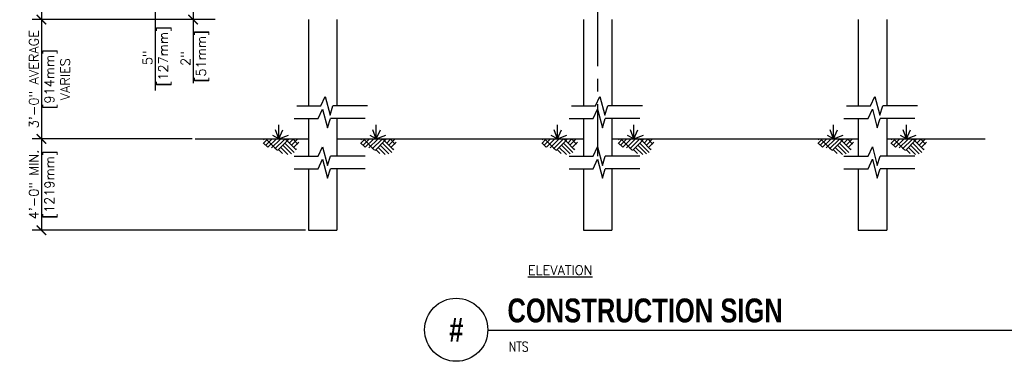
# Model space of a CAD drawing. Header units: inches. Extents: x 0.5 to 15.1, y 0.2 to 10.3.
# Tile 1 of 3: x 0.5 to 10.2, y 0.2 to 3.6. Entities that reach past the tile are written whole.
import ezdxf
from ezdxf.enums import TextEntityAlignment as Align

# ---------------------------------------------------------------- set-up
doc = ezdxf.new("R2010")
doc.units = ezdxf.units.IN
doc.header["$MEASUREMENT"] = 0
doc.header["$PDSIZE"] = -1
doc.linetypes.add('CENTER2', pattern=[1.125, 0.75, -0.125, 0.125, -0.125])
doc.layers.get('Defpoints').update_dxf_attribs({"color": 2})
for name, color, linetype in [('A-DETL-CNTR', 2, 'CENTER2'), ('A-DETL-DIMS', 2, 'Continuous'), ('A-DETL-MEDM', 4, 'Continuous'), ('A-DETL-PATT', 8, 'Continuous'), ('A-DETL-TEXT', 2, 'Continuous')]:
    doc.layers.add(name, color=color, linetype=linetype)
doc.styles.add('BOLD', font='bold.shx', dxfattribs={"width": 0.9})
doc.styles.add('Romans', font='romans.shx')
doc.dimstyles.new('VA-Dims', dxfattribs={"dimtxt": 0.09375, "dimasz": 0.09375, "dimexe": 0.09375, "dimexo": 0.03125, "dimgap": 0.02, "dimtad": 1, "dimdec": 5, "dimzin": 0, "dimdsep": 46, "dimlunit": 4, "dimtxsty": 'Romans', "dimblk": 'ARCHTICK', "dimcen": 0.09375, "dimclrd": 256, "dimclre": 256, "dimclrt": 256, "dimadec": 0, "dimazin": 0, "dimtfac": 1, "dimtdec": 5, "dimtofl": 0, "dimtmove": 0, "dimatfit": 3, "dimfxl": 0, "dimfrac": 2, "dimtolj": 1, "dimtzin": 0, "dimlwd": -1, "dimlwe": -1, "dimarcsym": 0})

# ---------------------------------------------------------------- blocks, each defined once
blk = doc.blocks.new('_ArchTick')
at = {"color": 0, "linetype": 'ByBlock', "const_width": 0.15}
blk.add_lwpolyline([(-0.5, -0.5), (0.5, 0.5)], dxfattribs=at)
blk = doc.blocks.new('*D3')
at = {"layer": 'A-DETL-DIMS'}
for p, q in [((2.5492, 3.7117), (2.096, 3.7117)), ((2.1898, 3.7117), (2.1898, 3.571)), ((2.4085, 3.571), (2.096, 3.571)), ((2.1898, 3.571), (2.1898, 2.9415))]:
    blk.add_line(p, q, dxfattribs=at)
at = {"layer": 'Defpoints', "color": 0}
for p in [(2.5804, 3.7117), (2.1898, 3.571), (2.4398, 3.571)]:
    blk.add_point(p, dxfattribs=at)
at = {"layer": 'A-DETL-DIMS', "xscale": 0.09375, "yscale": 0.09375, "zscale": 0.09375}
for p, rotation in [((2.1898, 3.7117), 90), ((2.1898, 3.571), 270)]:
    blk.add_blockref('_ArchTick', p, dxfattribs=dict(at, rotation=rotation))
at = {"layer": 'A-DETL-DIMS', "insert": (2.114, 3.12), "char_height": 0.09375, "attachment_point": 5, "rotation": 90, "style": 'Romans'}
blk.add_mtext('\\A1;  2" ', dxfattribs=at)
blk = doc.blocks.new('*D4')
at = {"layer": 'A-DETL-DIMS'}
for p, q in [((4.7354, 4.0672), (1.721, 4.0672)), ((1.8148, 4.0672), (1.8148, 3.7117)), ((2.4085, 3.7117), (1.721, 3.7117)), ((1.8148, 3.7117), (1.8148, 2.8705))]:
    blk.add_line(p, q, dxfattribs=at)
at = {"layer": 'Defpoints', "color": 0}
for p in [(4.7666, 4.0672), (1.8148, 3.7117), (2.4398, 3.7117)]:
    blk.add_point(p, dxfattribs=at)
at = {"layer": 'A-DETL-DIMS', "xscale": 0.09375, "yscale": 0.09375, "zscale": 0.09375}
for p, rotation in [((1.8148, 4.0672), 90), ((1.8148, 3.7117), 270)]:
    blk.add_blockref('_ArchTick', p, dxfattribs=dict(at, rotation=rotation))
at = {"layer": 'A-DETL-DIMS', "insert": (1.739, 3.0958), "char_height": 0.09375, "attachment_point": 5, "rotation": 90, "style": 'Romans'}
blk.add_mtext('\\A1;   5"', dxfattribs=at)
blk = doc.blocks.new('*D13')
at = {"layer": 'A-DETL-DIMS'}
for p, q in [((2.1787, 2.3901), (0.596, 2.3901)), ((0.6898, 2.3901), (0.6898, 1.4853)), ((3.2992, 1.4853), (0.596, 1.4853))]:
    blk.add_line(p, q, dxfattribs=at)
at = {"layer": 'Defpoints', "color": 0}
for p in [(2.2099, 2.3901), (0.6898, 1.4853), (3.3304, 1.4853)]:
    blk.add_point(p, dxfattribs=at)
at = {"layer": 'A-DETL-DIMS', "xscale": 0.09375, "yscale": 0.09375, "zscale": 0.09375}
for p, rotation in [((0.6898, 2.3901), 90), ((0.6898, 1.4853), 270)]:
    blk.add_blockref('_ArchTick', p, dxfattribs=dict(at, rotation=rotation))
at = {"layer": 'A-DETL-DIMS', "insert": (0.614, 1.9377), "char_height": 0.09375, "attachment_point": 5, "rotation": 90, "style": 'Romans'}
blk.add_mtext('\\A1;4\'-0" MIN.', dxfattribs=at)
blk = doc.blocks.new('*D14')
at = {"layer": 'A-DETL-DIMS'}
for p, q in [((2.4085, 3.571), (0.596, 3.571)), ((0.6898, 3.571), (0.6898, 2.3901)), ((2.1787, 2.3901), (0.596, 2.3901))]:
    blk.add_line(p, q, dxfattribs=at)
at = {"layer": 'Defpoints', "color": 0}
for p in [(2.4398, 3.571), (0.6898, 2.3901), (2.2099, 2.3901)]:
    blk.add_point(p, dxfattribs=at)
at = {"layer": 'A-DETL-DIMS', "xscale": 0.09375, "yscale": 0.09375, "zscale": 0.09375}
for p, rotation in [((0.6898, 3.571), 90), ((0.6898, 2.3901), 270)]:
    blk.add_blockref('_ArchTick', p, dxfattribs=dict(at, rotation=rotation))
at = {"layer": 'A-DETL-DIMS', "insert": (0.614, 2.9806), "char_height": 0.09375, "attachment_point": 5, "rotation": 90, "style": 'Romans'}
blk.add_mtext('\\A1;3\'-0" AVERAGE', dxfattribs=at)
blk = doc.blocks.new('*D16')
at = {"layer": 'A-DETL-DIMS'}
for p, q in [((2.4085, 9.196), (0.596, 9.196)), ((0.6898, 9.196), (0.6898, 3.571)), ((2.1844, 3.571), (0.596, 3.571))]:
    blk.add_line(p, q, dxfattribs=at)
at = {"layer": 'Defpoints', "color": 0}
for p in [(2.4398, 9.196), (0.6898, 3.571), (2.2157, 3.571)]:
    blk.add_point(p, dxfattribs=at)
at = {"layer": 'A-DETL-DIMS', "xscale": 0.09375, "yscale": 0.09375, "zscale": 0.09375}
for p, rotation in [((0.6898, 9.196), 90), ((0.6898, 3.571), 270)]:
    blk.add_blockref('_ArchTick', p, dxfattribs=dict(at, rotation=rotation))
at = {"layer": 'A-DETL-DIMS', "insert": (0.614, 6.3835), "char_height": 0.09375, "attachment_point": 5, "rotation": 90, "style": 'Romans'}
blk.add_mtext('\\A1;6\'-0"', dxfattribs=at)

msp = doc.modelspace()

# ---------------------------------------------------------------- hatches: boundary and pattern name
at = {"layer": 'A-DETL-PATT'}
h = msp.add_hatch(dxfattribs=at)
h.set_pattern_fill('AR-PARQ1', color=256, scale=0.09375, angle=45, style=0)
h.set_pattern_definition([(135, (-1.2087, 11.279), (-1.59099, 2e-16), [1.125, -1.125]), (135, (-1.0761, 11.4116), (-1.59099, 2e-16), [1.125, -1.125]), (135, (-0.9435, 11.5442), (-1.59099, 2e-16), [1.125, -1.125]), (135, (-0.811, 11.6768), (-1.59099, 2e-16), [1.125, -1.125]), (135, (-0.6784, 11.8093), (-1.59099, 2e-16), [1.125, -1.125]), (135, (-0.5458, 11.9419), (-1.59099, 2e-16), [1.125, -1.125]), (135, (-0.4132, 12.0745), (-1.59099, 2e-16), [1.125, -1.125]), (45, (-2.0042, 12.0745), (1.59099, -2e-16), [1.125, -1.125]), (45, (-2.1368, 12.2071), (1.59099, -2e-16), [1.125, -1.125]), (45, (-2.2694, 12.3397), (1.59099, -2e-16), [1.125, -1.125]), (45, (-2.402, 12.4723), (1.59099, -2e-16), [1.125, -1.125]), (45, (-2.5345, 12.6048), (1.59099, -2e-16), [1.125, -1.125]), (45, (-2.6671, 12.7374), (1.59099, -2e-16), [1.125, -1.125]), (45, (-2.7997, 12.87), (1.59099, -2e-16), [1.125, -1.125])])
edge = h.paths.add_edge_path()
edge.add_line((3.257161, 2.390111), (2.886779, 2.38626))
edge.add_spline(control_points=[(2.886779, 2.38626), (2.883278, 2.364589), (2.872885, 2.300269), (3.002901, 2.309314), (3.071675, 2.224878), (3.205657, 2.237262), (3.21683, 2.332569), (3.242148, 2.371782), (3.257161, 2.390111)], knot_values=[0, 0, 0, 0, 0.03804136, 0.1129102, 0.17871137, 0.25879923, 0.30524069, 0.35237499, 0.35237499, 0.35237499, 0.35237499], degree=3, periodic=0)
h = msp.add_hatch(dxfattribs=at)
h.set_pattern_fill('AR-PARQ1', color=256, scale=0.015, angle=45, style=0)
h.set_pattern_definition([(135, (-1.2087, 11.27902), (-0.2545584, 2e-17), [0.18, -0.18]), (135, (-1.18749, 11.30023), (-0.2545584, 2e-17), [0.18, -0.18]), (135, (-1.16628, 11.32145), (-0.2545584, 2e-17), [0.18, -0.18]), (135, (-1.14506, 11.34266), (-0.2545584, 2e-17), [0.18, -0.18]), (135, (-1.12385, 11.36387), (-0.2545584, 2e-17), [0.18, -0.18]), (135, (-1.10264, 11.38508), (-0.2545584, 2e-17), [0.18, -0.18]), (135, (-1.08142, 11.4063), (-0.2545584, 2e-17), [0.18, -0.18]), (45, (-1.33598, 11.4063), (0.2545584, -2e-17), [0.18, -0.18]), (45, (-1.3572, 11.42751), (0.2545584, -2e-17), [0.18, -0.18]), (45, (-1.3784, 11.44872), (0.2545584, -2e-17), [0.18, -0.18]), (45, (-1.39962, 11.46994), (0.2545584, -2e-17), [0.18, -0.18]), (45, (-1.42083, 11.49115), (0.2545584, -2e-17), [0.18, -0.18]), (45, (-1.44205, 11.51236), (0.2545584, -2e-17), [0.18, -0.18]), (45, (-1.46326, 11.53358), (0.2545584, -2e-17), [0.18, -0.18])])
edge = h.paths.add_edge_path()
edge.add_line((3.257161, 2.390111), (2.886779, 2.38626))
edge.add_spline(control_points=[(2.886779, 2.38626), (2.883278, 2.364589), (2.872885, 2.300269), (3.002901, 2.309314), (3.071675, 2.224878), (3.205657, 2.237262), (3.21683, 2.332569), (3.242148, 2.371782), (3.257161, 2.390111)], knot_values=[0, 0, 0, 0, 0.03804136, 0.1129102, 0.17871137, 0.25879923, 0.30524069, 0.35237499, 0.35237499, 0.35237499, 0.35237499], degree=3, periodic=0)
h = msp.add_hatch(dxfattribs=at)
h.set_pattern_fill('AR-PARQ1', color=256, scale=0.09375, angle=45, style=0)
h.set_pattern_definition([(135, (-0.2452, 11.279), (-1.59099, 2e-16), [1.125, -1.125]), (135, (-0.1127, 11.4116), (-1.59099, 2e-16), [1.125, -1.125]), (135, (0.0199, 11.5442), (-1.59099, 2e-16), [1.125, -1.125]), (135, (0.1525, 11.6768), (-1.59099, 2e-16), [1.125, -1.125]), (135, (0.2851, 11.8093), (-1.59099, 2e-16), [1.125, -1.125]), (135, (0.4177, 11.9419), (-1.59099, 2e-16), [1.125, -1.125]), (135, (0.5502, 12.0745), (-1.59099, 2e-16), [1.125, -1.125]), (45, (-1.0407, 12.0745), (1.59099, -2e-16), [1.125, -1.125]), (45, (-1.1733, 12.2071), (1.59099, -2e-16), [1.125, -1.125]), (45, (-1.3059, 12.3397), (1.59099, -2e-16), [1.125, -1.125]), (45, (-1.4385, 12.4723), (1.59099, -2e-16), [1.125, -1.125]), (45, (-1.5711, 12.6048), (1.59099, -2e-16), [1.125, -1.125]), (45, (-1.7037, 12.7374), (1.59099, -2e-16), [1.125, -1.125]), (45, (-1.8362, 12.87), (1.59099, -2e-16), [1.125, -1.125])])
edge = h.paths.add_edge_path()
edge.add_line((4.220615, 2.390111), (3.850233, 2.38626))
edge.add_spline(control_points=[(3.850233, 2.38626), (3.846732, 2.364589), (3.83634, 2.300269), (3.966356, 2.309314), (4.03513, 2.224878), (4.169112, 2.237262), (4.180284, 2.332569), (4.205602, 2.371782), (4.220615, 2.390111)], knot_values=[0, 0, 0, 0, 0.03804136, 0.1129102, 0.17871137, 0.25879923, 0.30524069, 0.35237499, 0.35237499, 0.35237499, 0.35237499], degree=3, periodic=0)
h = msp.add_hatch(dxfattribs=at)
h.set_pattern_fill('AR-PARQ1', color=256, scale=0.015, angle=45, style=0)
h.set_pattern_definition([(135, (-0.24525, 11.27902), (-0.2545584, 2e-17), [0.18, -0.18]), (135, (-0.22403, 11.30023), (-0.2545584, 2e-17), [0.18, -0.18]), (135, (-0.20282, 11.32145), (-0.2545584, 2e-17), [0.18, -0.18]), (135, (-0.1816, 11.34266), (-0.2545584, 2e-17), [0.18, -0.18]), (135, (-0.1604, 11.36387), (-0.2545584, 2e-17), [0.18, -0.18]), (135, (-0.13918, 11.38508), (-0.2545584, 2e-17), [0.18, -0.18]), (135, (-0.11797, 11.4063), (-0.2545584, 2e-17), [0.18, -0.18]), (45, (-0.37253, 11.4063), (0.2545584, -2e-17), [0.18, -0.18]), (45, (-0.39374, 11.42751), (0.2545584, -2e-17), [0.18, -0.18]), (45, (-0.41495, 11.44872), (0.2545584, -2e-17), [0.18, -0.18]), (45, (-0.43617, 11.46994), (0.2545584, -2e-17), [0.18, -0.18]), (45, (-0.45738, 11.49115), (0.2545584, -2e-17), [0.18, -0.18]), (45, (-0.4786, 11.51236), (0.2545584, -2e-17), [0.18, -0.18]), (45, (-0.4998, 11.53358), (0.2545584, -2e-17), [0.18, -0.18])])
edge = h.paths.add_edge_path()
edge.add_line((4.220615, 2.390111), (3.850233, 2.38626))
edge.add_spline(control_points=[(3.850233, 2.38626), (3.846732, 2.364589), (3.83634, 2.300269), (3.966356, 2.309314), (4.03513, 2.224878), (4.169112, 2.237262), (4.180284, 2.332569), (4.205602, 2.371782), (4.220615, 2.390111)], knot_values=[0, 0, 0, 0, 0.03804136, 0.1129102, 0.17871137, 0.25879923, 0.30524069, 0.35237499, 0.35237499, 0.35237499, 0.35237499], degree=3, periodic=0)
h = msp.add_hatch(dxfattribs=at)
h.set_pattern_fill('AR-PARQ1', color=256, scale=0.09375, angle=45, style=0)
h.set_pattern_definition([(135, (1.5461, 11.279), (-1.59099, 2e-16), [1.125, -1.125]), (135, (1.6787, 11.4116), (-1.59099, 2e-16), [1.125, -1.125]), (135, (1.8113, 11.5442), (-1.59099, 2e-16), [1.125, -1.125]), (135, (1.9439, 11.6768), (-1.59099, 2e-16), [1.125, -1.125]), (135, (2.0765, 11.8093), (-1.59099, 2e-16), [1.125, -1.125]), (135, (2.209, 11.9419), (-1.59099, 2e-16), [1.125, -1.125]), (135, (2.3416, 12.0745), (-1.59099, 2e-16), [1.125, -1.125]), (45, (0.7506, 12.0745), (1.59099, -2e-16), [1.125, -1.125]), (45, (0.618, 12.2071), (1.59099, -2e-16), [1.125, -1.125]), (45, (0.4855, 12.3397), (1.59099, -2e-16), [1.125, -1.125]), (45, (0.3529, 12.4723), (1.59099, -2e-16), [1.125, -1.125]), (45, (0.2203, 12.6048), (1.59099, -2e-16), [1.125, -1.125]), (45, (0.0877, 12.7374), (1.59099, -2e-16), [1.125, -1.125]), (45, (-0.0449, 12.87), (1.59099, -2e-16), [1.125, -1.125])])
edge = h.paths.add_edge_path()
edge.add_line((6.011986, 2.390111), (5.641604, 2.38626))
edge.add_spline(control_points=[(5.641604, 2.38626), (5.638103, 2.364589), (5.62771, 2.300269), (5.757726, 2.309314), (5.8265, 2.224878), (5.960482, 2.237262), (5.971655, 2.332569), (5.996973, 2.371782), (6.011986, 2.390111)], knot_values=[0, 0, 0, 0, 0.03804136, 0.1129102, 0.17871137, 0.25879923, 0.30524069, 0.35237499, 0.35237499, 0.35237499, 0.35237499], degree=3, periodic=0)
h = msp.add_hatch(dxfattribs=at)
h.set_pattern_fill('AR-PARQ1', color=256, scale=0.015, angle=45, style=0)
h.set_pattern_definition([(135, (1.54612, 11.27902), (-0.2545584, 2e-17), [0.18, -0.18]), (135, (1.56734, 11.30023), (-0.2545584, 2e-17), [0.18, -0.18]), (135, (1.58855, 11.32145), (-0.2545584, 2e-17), [0.18, -0.18]), (135, (1.60976, 11.34266), (-0.2545584, 2e-17), [0.18, -0.18]), (135, (1.63098, 11.36387), (-0.2545584, 2e-17), [0.18, -0.18]), (135, (1.65219, 11.38508), (-0.2545584, 2e-17), [0.18, -0.18]), (135, (1.6734, 11.4063), (-0.2545584, 2e-17), [0.18, -0.18]), (45, (1.41884, 11.4063), (0.2545584, -2e-17), [0.18, -0.18]), (45, (1.39763, 11.42751), (0.2545584, -2e-17), [0.18, -0.18]), (45, (1.37642, 11.44872), (0.2545584, -2e-17), [0.18, -0.18]), (45, (1.3552, 11.46994), (0.2545584, -2e-17), [0.18, -0.18]), (45, (1.334, 11.49115), (0.2545584, -2e-17), [0.18, -0.18]), (45, (1.31278, 11.51236), (0.2545584, -2e-17), [0.18, -0.18]), (45, (1.29156, 11.53358), (0.2545584, -2e-17), [0.18, -0.18])])
edge = h.paths.add_edge_path()
edge.add_line((6.011986, 2.390111), (5.641604, 2.38626))
edge.add_spline(control_points=[(5.641604, 2.38626), (5.638103, 2.364589), (5.62771, 2.300269), (5.757726, 2.309314), (5.8265, 2.224878), (5.960482, 2.237262), (5.971655, 2.332569), (5.996973, 2.371782), (6.011986, 2.390111)], knot_values=[0, 0, 0, 0, 0.03804136, 0.1129102, 0.17871137, 0.25879923, 0.30524069, 0.35237499, 0.35237499, 0.35237499, 0.35237499], degree=3, periodic=0)
h = msp.add_hatch(dxfattribs=at)
h.set_pattern_fill('AR-PARQ1', color=256, scale=0.09375, angle=45, style=0)
h.set_pattern_definition([(135, (2.3014, 11.279), (-1.59099, 2e-16), [1.125, -1.125]), (135, (2.434, 11.4116), (-1.59099, 2e-16), [1.125, -1.125]), (135, (2.5665, 11.5442), (-1.59099, 2e-16), [1.125, -1.125]), (135, (2.6991, 11.6768), (-1.59099, 2e-16), [1.125, -1.125]), (135, (2.8317, 11.8093), (-1.59099, 2e-16), [1.125, -1.125]), (135, (2.9643, 11.9419), (-1.59099, 2e-16), [1.125, -1.125]), (135, (3.0969, 12.0745), (-1.59099, 2e-16), [1.125, -1.125]), (45, (1.5059, 12.0745), (1.59099, -2e-16), [1.125, -1.125]), (45, (1.3733, 12.2071), (1.59099, -2e-16), [1.125, -1.125]), (45, (1.2407, 12.3397), (1.59099, -2e-16), [1.125, -1.125]), (45, (1.1081, 12.4723), (1.59099, -2e-16), [1.125, -1.125]), (45, (0.9755, 12.6048), (1.59099, -2e-16), [1.125, -1.125]), (45, (0.843, 12.7374), (1.59099, -2e-16), [1.125, -1.125]), (45, (0.7104, 12.87), (1.59099, -2e-16), [1.125, -1.125])])
edge = h.paths.add_edge_path()
edge.add_line((6.767236, 2.390111), (6.396854, 2.38626))
edge.add_spline(control_points=[(6.396854, 2.38626), (6.393353, 2.364589), (6.38296, 2.300269), (6.512976, 2.309314), (6.58175, 2.224878), (6.715732, 2.237262), (6.726905, 2.332569), (6.752223, 2.371782), (6.767236, 2.390111)], knot_values=[0, 0, 0, 0, 0.03804136, 0.1129102, 0.17871137, 0.25879923, 0.30524069, 0.35237499, 0.35237499, 0.35237499, 0.35237499], degree=3, periodic=0)
h = msp.add_hatch(dxfattribs=at)
h.set_pattern_fill('AR-PARQ1', color=256, scale=0.015, angle=45, style=0)
h.set_pattern_definition([(135, (2.30137, 11.27902), (-0.2545584, 2e-17), [0.18, -0.18]), (135, (2.32259, 11.30023), (-0.2545584, 2e-17), [0.18, -0.18]), (135, (2.3438, 11.32145), (-0.2545584, 2e-17), [0.18, -0.18]), (135, (2.36501, 11.34266), (-0.2545584, 2e-17), [0.18, -0.18]), (135, (2.38623, 11.36387), (-0.2545584, 2e-17), [0.18, -0.18]), (135, (2.40744, 11.38508), (-0.2545584, 2e-17), [0.18, -0.18]), (135, (2.42865, 11.4063), (-0.2545584, 2e-17), [0.18, -0.18]), (45, (2.1741, 11.4063), (0.2545584, -2e-17), [0.18, -0.18]), (45, (2.15288, 11.42751), (0.2545584, -2e-17), [0.18, -0.18]), (45, (2.13167, 11.44872), (0.2545584, -2e-17), [0.18, -0.18]), (45, (2.11045, 11.46994), (0.2545584, -2e-17), [0.18, -0.18]), (45, (2.08924, 11.49115), (0.2545584, -2e-17), [0.18, -0.18]), (45, (2.06803, 11.51236), (0.2545584, -2e-17), [0.18, -0.18]), (45, (2.04682, 11.53358), (0.2545584, -2e-17), [0.18, -0.18])])
edge = h.paths.add_edge_path()
edge.add_line((6.767236, 2.390111), (6.396854, 2.38626))
edge.add_spline(control_points=[(6.396854, 2.38626), (6.393353, 2.364589), (6.38296, 2.300269), (6.512976, 2.309314), (6.58175, 2.224878), (6.715732, 2.237262), (6.726905, 2.332569), (6.752223, 2.371782), (6.767236, 2.390111)], knot_values=[0, 0, 0, 0, 0.03804136, 0.1129102, 0.17871137, 0.25879923, 0.30524069, 0.35237499, 0.35237499, 0.35237499, 0.35237499], degree=3, periodic=0)
h = msp.add_hatch(dxfattribs=at)
h.set_pattern_fill('AR-PARQ1', color=256, scale=0.09375, angle=45, style=0)
h.set_pattern_definition([(135, (4.2765, 11.279), (-1.59099, 2e-16), [1.125, -1.125]), (135, (4.409, 11.4116), (-1.59099, 2e-16), [1.125, -1.125]), (135, (4.5416, 11.5442), (-1.59099, 2e-16), [1.125, -1.125]), (135, (4.6742, 11.6768), (-1.59099, 2e-16), [1.125, -1.125]), (135, (4.8068, 11.8093), (-1.59099, 2e-16), [1.125, -1.125]), (135, (4.9394, 11.9419), (-1.59099, 2e-16), [1.125, -1.125]), (135, (5.072, 12.0745), (-1.59099, 2e-16), [1.125, -1.125]), (45, (3.481, 12.0745), (1.59099, -2e-16), [1.125, -1.125]), (45, (3.3484, 12.2071), (1.59099, -2e-16), [1.125, -1.125]), (45, (3.2158, 12.3397), (1.59099, -2e-16), [1.125, -1.125]), (45, (3.0832, 12.4723), (1.59099, -2e-16), [1.125, -1.125]), (45, (2.9506, 12.6048), (1.59099, -2e-16), [1.125, -1.125]), (45, (2.818, 12.7374), (1.59099, -2e-16), [1.125, -1.125]), (45, (2.6855, 12.87), (1.59099, -2e-16), [1.125, -1.125])])
edge = h.paths.add_edge_path()
edge.add_line((8.742316, 2.390111), (8.371934, 2.38626))
edge.add_spline(control_points=[(8.371934, 2.38626), (8.368433, 2.364589), (8.35804, 2.300269), (8.488057, 2.309314), (8.556831, 2.224878), (8.690813, 2.237262), (8.701985, 2.332569), (8.727303, 2.371782), (8.742316, 2.390111)], knot_values=[0, 0, 0, 0, 0.03804136, 0.1129102, 0.17871137, 0.25879923, 0.30524069, 0.35237499, 0.35237499, 0.35237499, 0.35237499], degree=3, periodic=0)
h = msp.add_hatch(dxfattribs=at)
h.set_pattern_fill('AR-PARQ1', color=256, scale=0.015, angle=45, style=0)
h.set_pattern_definition([(135, (4.27645, 11.27902), (-0.2545584, 2e-17), [0.18, -0.18]), (135, (4.29767, 11.30023), (-0.2545584, 2e-17), [0.18, -0.18]), (135, (4.31888, 11.32145), (-0.2545584, 2e-17), [0.18, -0.18]), (135, (4.3401, 11.34266), (-0.2545584, 2e-17), [0.18, -0.18]), (135, (4.3613, 11.36387), (-0.2545584, 2e-17), [0.18, -0.18]), (135, (4.38252, 11.38508), (-0.2545584, 2e-17), [0.18, -0.18]), (135, (4.40373, 11.4063), (-0.2545584, 2e-17), [0.18, -0.18]), (45, (4.14917, 11.4063), (0.2545584, -2e-17), [0.18, -0.18]), (45, (4.12796, 11.42751), (0.2545584, -2e-17), [0.18, -0.18]), (45, (4.10675, 11.44872), (0.2545584, -2e-17), [0.18, -0.18]), (45, (4.08553, 11.46994), (0.2545584, -2e-17), [0.18, -0.18]), (45, (4.06432, 11.49115), (0.2545584, -2e-17), [0.18, -0.18]), (45, (4.0431, 11.51236), (0.2545584, -2e-17), [0.18, -0.18]), (45, (4.0219, 11.53358), (0.2545584, -2e-17), [0.18, -0.18])])
edge = h.paths.add_edge_path()
edge.add_line((8.742316, 2.390111), (8.371934, 2.38626))
edge.add_spline(control_points=[(8.371934, 2.38626), (8.368433, 2.364589), (8.35804, 2.300269), (8.488057, 2.309314), (8.556831, 2.224878), (8.690813, 2.237262), (8.701985, 2.332569), (8.727303, 2.371782), (8.742316, 2.390111)], knot_values=[0, 0, 0, 0, 0.03804136, 0.1129102, 0.17871137, 0.25879923, 0.30524069, 0.35237499, 0.35237499, 0.35237499, 0.35237499], degree=3, periodic=0)
h = msp.add_hatch(dxfattribs=at)
h.set_pattern_fill('AR-PARQ1', color=256, scale=0.09375, angle=45, style=0)
h.set_pattern_definition([(135, (4.999, 11.279), (-1.59099, 2e-16), [1.125, -1.125]), (135, (5.1316, 11.4116), (-1.59099, 2e-16), [1.125, -1.125]), (135, (5.2642, 11.5442), (-1.59099, 2e-16), [1.125, -1.125]), (135, (5.3968, 11.6768), (-1.59099, 2e-16), [1.125, -1.125]), (135, (5.5294, 11.8093), (-1.59099, 2e-16), [1.125, -1.125]), (135, (5.662, 11.9419), (-1.59099, 2e-16), [1.125, -1.125]), (135, (5.7945, 12.0745), (-1.59099, 2e-16), [1.125, -1.125]), (45, (4.2035, 12.0745), (1.59099, -2e-16), [1.125, -1.125]), (45, (4.071, 12.2071), (1.59099, -2e-16), [1.125, -1.125]), (45, (3.9384, 12.3397), (1.59099, -2e-16), [1.125, -1.125]), (45, (3.8058, 12.4723), (1.59099, -2e-16), [1.125, -1.125]), (45, (3.6732, 12.6048), (1.59099, -2e-16), [1.125, -1.125]), (45, (3.5406, 12.7374), (1.59099, -2e-16), [1.125, -1.125]), (45, (3.408, 12.87), (1.59099, -2e-16), [1.125, -1.125])])
edge = h.paths.add_edge_path()
edge.add_line((9.464907, 2.390111), (9.094525, 2.38626))
edge.add_spline(control_points=[(9.094525, 2.38626), (9.091024, 2.364589), (9.080631, 2.300269), (9.210647, 2.309314), (9.279421, 2.224878), (9.413403, 2.237262), (9.424576, 2.332569), (9.449894, 2.371782), (9.464907, 2.390111)], knot_values=[0, 0, 0, 0, 0.03804136, 0.1129102, 0.17871137, 0.25879923, 0.30524069, 0.35237499, 0.35237499, 0.35237499, 0.35237499], degree=3, periodic=0)
h = msp.add_hatch(dxfattribs=at)
h.set_pattern_fill('AR-PARQ1', color=256, scale=0.015, angle=45, style=0)
h.set_pattern_definition([(135, (4.99904, 11.27902), (-0.2545584, 2e-17), [0.18, -0.18]), (135, (5.02026, 11.30023), (-0.2545584, 2e-17), [0.18, -0.18]), (135, (5.04147, 11.32145), (-0.2545584, 2e-17), [0.18, -0.18]), (135, (5.06268, 11.34266), (-0.2545584, 2e-17), [0.18, -0.18]), (135, (5.0839, 11.36387), (-0.2545584, 2e-17), [0.18, -0.18]), (135, (5.10511, 11.38508), (-0.2545584, 2e-17), [0.18, -0.18]), (135, (5.12632, 11.4063), (-0.2545584, 2e-17), [0.18, -0.18]), (45, (4.87177, 11.4063), (0.2545584, -2e-17), [0.18, -0.18]), (45, (4.85055, 11.42751), (0.2545584, -2e-17), [0.18, -0.18]), (45, (4.82934, 11.44872), (0.2545584, -2e-17), [0.18, -0.18]), (45, (4.80813, 11.46994), (0.2545584, -2e-17), [0.18, -0.18]), (45, (4.78691, 11.49115), (0.2545584, -2e-17), [0.18, -0.18]), (45, (4.7657, 11.51236), (0.2545584, -2e-17), [0.18, -0.18]), (45, (4.74449, 11.53358), (0.2545584, -2e-17), [0.18, -0.18])])
edge = h.paths.add_edge_path()
edge.add_line((9.464907, 2.390111), (9.094525, 2.38626))
edge.add_spline(control_points=[(9.094525, 2.38626), (9.091024, 2.364589), (9.080631, 2.300269), (9.210647, 2.309314), (9.279421, 2.224878), (9.413403, 2.237262), (9.424576, 2.332569), (9.449894, 2.371782), (9.464907, 2.390111)], knot_values=[0, 0, 0, 0, 0.03804136, 0.1129102, 0.17871137, 0.25879923, 0.30524069, 0.35237499, 0.35237499, 0.35237499, 0.35237499], degree=3, periodic=0)

# ---------------------------------------------------------------- linework, layer by layer
at = {"layer": 'A-DETL-CNTR'}
msp.add_line((6.189795, 9.484677), (6.189795, 2.218011), dxfattribs=at)
at = {"layer": 'A-DETL-MEDM'}
for p, q in [((3.33042, 3.571026), (3.33042, 2.716296)), ((3.61167, 3.571026), (3.61167, 2.716296)), ((6.04917, 3.571026), (6.04917, 2.716296)), ((6.33042, 3.571026), (6.33042, 2.716296)), ((8.76792, 3.571026), (8.76792, 2.716296)), ((9.04917, 3.571026), (9.04917, 2.716296)), ((3.33042, 2.591782), (3.33042, 2.21824)), ((3.61167, 2.591782), (3.61167, 2.21824)), ((6.04917, 2.591782), (6.04917, 2.21824)), ((6.33042, 2.591782), (6.33042, 2.21824)), ((8.76792, 2.591782), (8.76792, 2.21824)), ((9.04917, 2.591782), (9.04917, 2.21824)), ((2.209939, 2.390111), (3.33042, 2.390111)), ((3.61167, 2.390111), (6.04917, 2.390111)), ((6.33042, 2.390111), (8.76792, 2.390111)), ((9.04917, 2.390111), (10.022894, 2.390111)), ((3.33042, 2.093726), (3.33042, 1.485268)), ((3.61167, 2.093726), (3.61167, 1.485268)), ((6.04917, 2.093726), (6.04917, 1.485268)), ((6.33042, 2.093726), (6.33042, 1.485268)), ((8.76792, 2.093726), (8.76792, 1.485268)), ((9.04917, 2.093726), (9.04917, 1.485268)), ((3.33042, 1.485268), (3.61167, 1.485268)), ((6.04917, 1.485268), (6.33042, 1.485268)), ((8.76792, 1.485268), (9.04917, 1.485268))]:
    msp.add_line(p, q, dxfattribs=at)
at = {"layer": 'A-DETL-PATT'}
for p, q in [((3.036677, 2.390111), (3.0041, 2.480096)), ((3.036677, 2.390111), (3.036677, 2.528966)), ((3.036677, 2.390111), (3.077523, 2.480096)), ((4.000131, 2.390111), (3.967554, 2.480096)), ((4.000131, 2.390111), (4.000131, 2.528966)), ((4.000131, 2.390111), (4.040977, 2.480096)), ((5.791502, 2.390111), (5.758925, 2.480096)), ((5.791502, 2.390111), (5.791502, 2.528966)), ((5.791502, 2.390111), (5.832348, 2.480096)), ((6.546752, 2.390111), (6.514175, 2.480096)), ((6.546752, 2.390111), (6.546752, 2.528966)), ((6.546752, 2.390111), (6.587598, 2.480096)), ((8.521832, 2.390111), (8.489255, 2.480096)), ((8.521832, 2.390111), (8.521832, 2.528966)), ((8.521832, 2.390111), (8.562678, 2.480096)), ((9.244423, 2.390111), (9.211846, 2.480096)), ((9.244423, 2.390111), (9.244423, 2.528966)), ((9.244423, 2.390111), (9.285269, 2.480096)), ((3.036677, 2.390111), (2.976593, 2.422943)), ((3.036677, 2.390111), (3.131725, 2.427019)), ((4.000131, 2.390111), (3.940047, 2.422943)), ((4.000131, 2.390111), (4.095179, 2.427019)), ((5.791502, 2.390111), (5.731417, 2.422943)), ((5.791502, 2.390111), (5.88655, 2.427019)), ((6.546752, 2.390111), (6.486668, 2.422943)), ((6.546752, 2.390111), (6.6418, 2.427019)), ((8.521832, 2.390111), (8.461748, 2.422943)), ((8.521832, 2.390111), (8.61688, 2.427019)), ((9.244423, 2.390111), (9.184338, 2.422943)), ((9.244423, 2.390111), (9.339471, 2.427019))]:
    msp.add_line(p, q, dxfattribs=at)
at = {"layer": 'A-DETL-TEXT'}
for p, q in [((3.451005, 2.716296), (3.494274, 2.810183)), ((3.494274, 2.810183), (3.543041, 2.624559)), ((6.169755, 2.716296), (6.213024, 2.810183)), ((6.213024, 2.810183), (6.261791, 2.624559)), ((8.888505, 2.716296), (8.931774, 2.810183)), ((8.931774, 2.810183), (8.980541, 2.624559)), ((3.213445, 2.716296), (3.451005, 2.716296)), ((3.426062, 2.591782), (3.469331, 2.685668)), ((3.469331, 2.685668), (3.518098, 2.500045)), ((3.543041, 2.624559), (3.571967, 2.716296)), ((3.914171, 2.716296), (3.571967, 2.716296)), ((5.932195, 2.716296), (6.169755, 2.716296)), ((6.144812, 2.591782), (6.188081, 2.685668)), ((6.188081, 2.685668), (6.236848, 2.500045)), ((6.261791, 2.624559), (6.290717, 2.716296)), ((6.632921, 2.716296), (6.290717, 2.716296)), ((8.650945, 2.716296), (8.888505, 2.716296)), ((8.863562, 2.591782), (8.906831, 2.685668)), ((8.906831, 2.685668), (8.955598, 2.500045)), ((8.980541, 2.624559), (9.009467, 2.716296)), ((9.351671, 2.716296), (9.009467, 2.716296)), ((3.188502, 2.591782), (3.426062, 2.591782)), ((3.518098, 2.500045), (3.547024, 2.591782)), ((3.889228, 2.591782), (3.547024, 2.591782)), ((5.907252, 2.591782), (6.144812, 2.591782)), ((6.236848, 2.500045), (6.265774, 2.591782)), ((6.607978, 2.591782), (6.265774, 2.591782)), ((8.626002, 2.591782), (8.863562, 2.591782)), ((8.955598, 2.500045), (8.984524, 2.591782)), ((9.326728, 2.591782), (8.984524, 2.591782)), ((3.426062, 2.21824), (3.469331, 2.312126)), ((3.469331, 2.312126), (3.518098, 2.126503)), ((6.144812, 2.21824), (6.188081, 2.312126)), ((6.188081, 2.312126), (6.236848, 2.126503)), ((8.863562, 2.21824), (8.906831, 2.312126)), ((8.906831, 2.312126), (8.955598, 2.126503)), ((3.188502, 2.21824), (3.426062, 2.21824)), ((3.426062, 2.093726), (3.469331, 2.187612)), ((3.469331, 2.187612), (3.518098, 2.001989)), ((3.518098, 2.126503), (3.547024, 2.21824)), ((3.889228, 2.21824), (3.547024, 2.21824)), ((5.907252, 2.21824), (6.144812, 2.21824)), ((6.144812, 2.093726), (6.188081, 2.187612)), ((6.188081, 2.187612), (6.236848, 2.001989)), ((6.236848, 2.126503), (6.265774, 2.21824)), ((6.607978, 2.21824), (6.265774, 2.21824)), ((8.626002, 2.21824), (8.863562, 2.21824)), ((8.863562, 2.093726), (8.906831, 2.187612)), ((8.906831, 2.187612), (8.955598, 2.001989)), ((8.955598, 2.126503), (8.984524, 2.21824)), ((9.326728, 2.21824), (8.984524, 2.21824)), ((3.188502, 2.093726), (3.426062, 2.093726)), ((3.518098, 2.001989), (3.547024, 2.093726)), ((3.889228, 2.093726), (3.547024, 2.093726)), ((5.907252, 2.093726), (6.144812, 2.093726)), ((6.236848, 2.001989), (6.265774, 2.093726)), ((6.607978, 2.093726), (6.265774, 2.093726)), ((8.626002, 2.093726), (8.863562, 2.093726)), ((8.955598, 2.001989), (8.984524, 2.093726)), ((9.326728, 2.093726), (8.984524, 2.093726)), ((5.103822, 0.495079), (10.695673, 0.495079))]:
    msp.add_line(p, q, dxfattribs=at)
msp.add_circle((4.791322, 0.5), 0.3125, dxfattribs=at)

# ---------------------------------------------------------------- texts
at = {"layer": 'A-DETL-TEXT', "width": 0.8}
for s, height, style, p in [('CONSTRUCTION SIGN', 0.23622047, 'BOLD', (5.297488, 0.573171)), ('NTS', 0.0984252, 'Romans', (5.311394, 0.283361))]:
    msp.add_text(s, height=height, dxfattribs=dict(at, style=style)).set_placement(p)
at = {"layer": 'A-DETL-TEXT', "style": 'BOLD', "width": 0.8}
msp.add_text('#', height=0.23622, dxfattribs=at).set_placement((4.791322, 0.5), align=Align.MIDDLE)
at = {"layer": 'A-DETL-TEXT', "char_height": 0.09375, "width": 0.6983, "attachment_point": 2, "rotation": 90, "style": 'Romans'}
for s, insert in [('[127mm]', (1.846045, 3.207276)), ('[51mm]', (2.221045, 3.207276)), ('[914mm]\\PVARIES', (0.721045, 2.980568)), ('[1219mm]', (0.721045, 1.937689))]:
    msp.add_mtext(s, dxfattribs=dict(at, insert=insert))
at = {"layer": 'A-DETL-TEXT', "insert": (5.500588, 1.137581), "char_height": 0.09375, "width": 0.7098, "attachment_point": 1, "style": 'Romans'}
msp.add_mtext('{\\LELEVATION}', dxfattribs=at)

# ---------------------------------------------------------------- dimensions: what is measured, and where the dimension line sits
at = {"layer": 'A-DETL-DIMS'}
for base, p1, p2, text, picture, middle in [((0.689795, 3.571026), (2.439795, 9.196026), (2.215695, 3.571026), '6\'-0"', '*D16', (0.689795, 6.383526)), ((1.814795, 3.711651), (4.766602, 4.067249), (2.439795, 3.711651), '   5"', '*D4', (1.814795, 3.095821)), ((2.189795, 3.571026), (2.58042, 3.711651), (2.439795, 3.571026), '  2" ', '*D3', (2.189795, 3.119955))]:
    dim = msp.add_linear_dim(base=base, p1=p1, p2=p2, angle=90, text=text, dimstyle='VA-Dims', override={"dimpost": '\\X'}, dxfattribs=at)
    dim.commit()
    dim.dimension.update_dxf_attribs({"geometry": picture, "text_midpoint": middle, "dimtype": 160})
for base, p1, p2, text, picture, middle in [((0.689795, 2.390111), (2.439795, 3.571026), (2.209939, 2.390111), '3\'-0" AVERAGE', '*D14', (0.613991, 2.980568)), ((0.689795, 1.485268), (2.209939, 2.390111), (3.33042, 1.485268), '4\'-0" MIN.', '*D13', (0.613991, 1.937689))]:
    dim = msp.add_linear_dim(base=base, p1=p1, p2=p2, angle=90, text=text, dimstyle='VA-Dims', override={"dimpost": '\\X'}, dxfattribs=at)
    dim.commit()
    dim.dimension.update_dxf_attribs({"geometry": picture, "text_midpoint": middle})

doc.saveas('drawing.dxf')
